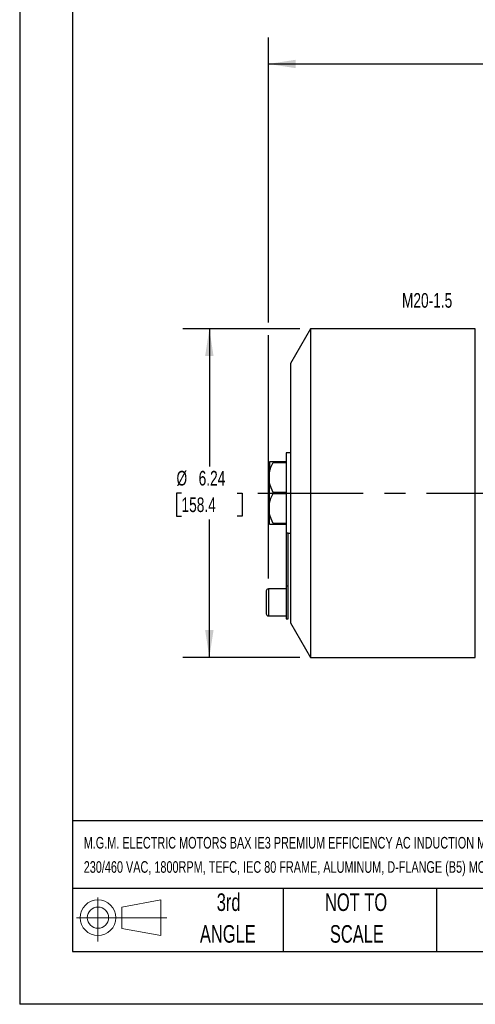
# Model space of a CAD drawing. Header units: inches. Extents: x 0 to 44, y 0 to 34.
# Tile 1 of 15: x 0 to 8.6, y 0 to 18.7. Entities that reach past the tile are written whole.
import ezdxf

# ---------------------------------------------------------------- set-up
doc = ezdxf.new("R2010")
doc.units = ezdxf.units.IN
doc.header["$LTSCALE"] = 4
doc.header["$MEASUREMENT"] = 0
doc.linetypes.add('CENTERX2', pattern=[0.8, 0.5, -0.1, 0.1, -0.1])
doc.layers.add('CENTER', color=40, linetype='CENTERX2')
doc.layers.add('SLD-DEFPOINTS', color=7, linetype='Continuous')
doc.layers.add('DIMENSIONS', color=140, linetype='Continuous', lineweight=25)
doc.layers.add('TEXT', color=140, linetype='Continuous', lineweight=25)
doc.styles.add('SLDTEXTSTYLE0', font='TXT', dxfattribs={"width": 0.7})
doc.dimstyles.new('SLDDIMSTYLE1', dxfattribs={"dimtxt": 0.277778, "dimasz": 0.52, "dimexe": 0, "dimexo": 0.0625, "dimgap": 0.069444, "dimtad": 0, "dimtih": 1, "dimtoh": 1, "dimrnd": 1e-09, "dimzin": 12, "dimdsep": 46, "dimtxsty": 'SLDTEXTSTYLE0', "dimsah": 1, "dimcen": 0.09, "dimadec": 0, "dimazin": 3, "dimtfac": 1, "dimtofl": 0, "dimtmove": 0, "dimatfit": 3, "dimfxl": 0, "dimfrac": 2, "dimtolj": 1, "dimtzin": 12, "dimarcsym": 0})

# ---------------------------------------------------------------- blocks, each defined once
blk = doc.blocks.new('Block11')
at = {"color": 7, "linetype": 'Continuous', "lineweight": 18}
for p, q in [((0.408, 0.836), (0.408, 0)), ((0.863, 0.656), (1.602, 0.792)), ((1.602, 0.792), (1.602, 0.115)), ((0.863, 0.251), (0.863, 0.656)), ((0, 0.454), (1.712, 0.454)), ((0.863, 0.251), (1.602, 0.115))]:
    blk.add_line(p, q, dxfattribs=at)
for radius in [0.339, 0.202]:
    blk.add_circle((0.408, 0.454), radius, dxfattribs=at)
blk = doc.blocks.new('Block12')
at = {"layer": 'SLD-DEFPOINTS'}
blk.add_blockref('Block11', (0, 0), dxfattribs=at)
blk = doc.blocks.new('SW_NOTE_0_1')
at = {"layer": 'TEXT', "color": 0, "linetype": 'CENTERX2', "lineweight": 18, "char_height": 0.22, "attachment_point": 1, "style": 'SLDTEXTSTYLE0'}
for s, insert in [('M.G.M. ELECTRIC MOTORS BAX IE3 PREMIUM EFFICIENCY AC INDUCTION MOTOR, GENERAL PURPOSE, INVERTER RATED AND BRAKE, 1HP, 3-PHASE,', (0, 0.284)), ('230/460 VAC, 1800RPM, TEFC, IEC 80 FRAME, ALUMINUM, D-FLANGE (B5) MOUNT. INTEGRATED BRAKE ASSEMBLY INCLUDED', (0, -0.176))]:
    blk.add_mtext(s, dxfattribs=dict(at, insert=insert))
blk = doc.blocks.new('SW_NOTE_0_5')
at = {"layer": 'TEXT', "color": 0, "linetype": 'CENTERX2', "lineweight": 18, "char_height": 0.3333, "attachment_point": 2, "style": 'SLDTEXTSTYLE0'}
for s, insert in [('NOT TO', (0.828, 0.43)), ('SCALE', (0.843, -0.172))]:
    blk.add_mtext(s, dxfattribs=dict(at, insert=insert))
blk = doc.blocks.new('SW_NOTE_0_6')
at = {"layer": 'TEXT', "color": 0, "linetype": 'CENTERX2', "lineweight": 18, "char_height": 0.3333, "attachment_point": 2, "style": 'SLDTEXTSTYLE0'}
for s, insert in [('3rd', (0.365, 0.43)), ('ANGLE', (0.349, -0.172))]:
    blk.add_mtext(s, dxfattribs=dict(at, insert=insert))
blk = doc.blocks.new('_D_3')
at = {"layer": 'DIMENSIONS'}
for p, q in [((4.717, 12.94), (4.717, 18.343)), ((19.692, 14.618), (19.692, 18.343)), ((4.717, 17.843), (11.3, 17.843)), ((11.676, 17.842), (11.583, 17.842)), ((11.583, 17.842), (11.583, 17.401)), ((12.733, 17.842), (12.826, 17.842)), ((12.826, 17.842), (12.826, 17.401)), ((19.692, 17.843), (13.109, 17.843)), ((11.583, 17.401), (11.676, 17.401)), ((12.826, 17.401), (12.733, 17.401)), ((19.692, 13.88), (19.692, 14.378)), ((19.692, 10.276), (19.692, 13.64)), ((4.717, 8.083), (4.717, 12.7))]:
    blk.add_line(p, q, dxfattribs=at)
for points in [[(4.717, 17.843), (5.237, 17.763), (5.237, 17.923)], [(19.692, 17.843), (19.172, 17.923), (19.172, 17.763)]]:
    blk.add_solid(points, dxfattribs=at)
at = {"layer": 'DIMENSIONS', "char_height": 0.2778, "attachment_point": 1, "style": 'SLDTEXTSTYLE0'}
for s, insert in [('14.98', (11.676, 18.263)), ('380.4', (11.676, 17.759))]:
    blk.add_mtext(s, dxfattribs=dict(at, insert=insert))
blk = doc.blocks.new('_D_4')
at = {"layer": 'DIMENSIONS'}
for p, q in [((5.316, 12.82), (3.097, 12.82)), ((3.597, 12.82), (3.597, 10.206)), ((3.069, 9.702), (2.975, 9.702)), ((2.975, 9.702), (2.975, 9.26)), ((4.125, 9.702), (4.219, 9.702)), ((4.219, 9.702), (4.219, 9.26)), ((2.975, 9.26), (3.069, 9.26)), ((3.597, 6.584), (3.597, 9.198)), ((4.219, 9.26), (4.125, 9.26)), ((5.316, 6.584), (3.097, 6.584))]:
    blk.add_line(p, q, dxfattribs=at)
for points in [[(3.597, 12.82), (3.517, 12.3), (3.677, 12.3)], [(3.597, 6.584), (3.677, 7.104), (3.517, 7.104)]]:
    blk.add_solid(points, dxfattribs=at)
at = {"layer": 'DIMENSIONS', "char_height": 0.2778, "attachment_point": 1, "style": 'SLDTEXTSTYLE0'}
for s, insert in [('%%c', (2.974, 10.122)), ('6.24', (3.394, 10.122)), ('158.4', (3.069, 9.618))]:
    blk.add_mtext(s, dxfattribs=dict(at, insert=insert))

msp = doc.modelspace()

# ---------------------------------------------------------------- linework, layer by layer
at = {"color": 7, "linetype": 'Continuous'}
for p in [(0, 34), (44, 0)]:
    msp.add_line(p, (0, 0), dxfattribs=at)
for p, q in [((5.516, 12.82), (5.137, 12.162)), ((8.641, 12.82), (5.516, 12.82)), ((5.516, 12.82), (5.516, 6.584)), ((8.641, 6.584), (8.641, 12.82)), ((5.137, 12.162), (5.137, 7.241)), ((4.809, 10.292), (4.736, 10.292)), ((4.736, 10.292), (4.736, 10.102)), ((5.051, 10.292), (4.809, 10.292)), ((4.809, 10.282), (5.051, 10.282)), ((5.137, 10.462), (5.051, 10.462)), ((5.051, 10.462), (5.051, 8.946)), ((4.736, 9.891), (4.736, 10.102)), ((4.736, 9.513), (4.736, 9.891)), ((5.051, 9.712), (4.809, 9.712)), ((4.809, 9.692), (5.051, 9.692)), ((4.736, 9.301), (4.736, 9.513)), ((4.736, 9.112), (4.736, 9.301)), ((4.736, 9.112), (4.809, 9.112)), ((5.051, 9.122), (4.809, 9.122)), ((4.809, 9.112), (5.051, 9.112)), ((5.051, 8.946), (5.091, 8.946)), ((5.051, 8.946), (5.051, 7.932)), ((5.091, 7.932), (5.091, 8.946)), ((5.091, 8.942), (5.137, 8.942)), ((5.051, 7.883), (4.717, 7.883)), ((4.717, 7.883), (4.717, 7.371)), ((5.091, 7.932), (5.051, 7.932)), ((5.051, 7.932), (5.051, 7.312)), ((5.091, 7.312), (5.091, 7.932)), ((4.677, 7.844), (4.677, 7.627)), ((4.677, 7.627), (4.677, 7.41)), ((4.717, 7.371), (5.051, 7.371)), ((5.051, 7.312), (5.091, 7.312)), ((5.137, 7.241), (5.516, 6.584)), ((5.516, 6.584), (8.641, 6.584))]:
    msp.add_line(p, q)
at = {"flags": 128}
for points in [[(4.736, 10.102), (4.766, 10.193), (4.809, 10.282)], [(4.809, 10.282), (4.811, 10.286), (4.812, 10.289), (4.811, 10.291), (4.81, 10.292), (4.809, 10.292)], [(4.809, 9.712), (4.767, 9.799), (4.736, 9.891)], [(4.736, 9.513), (4.766, 9.604), (4.809, 9.692)], [(4.809, 9.122), (4.767, 9.209), (4.736, 9.301)], [(4.809, 9.112), (4.811, 9.113), (4.812, 9.115), (4.811, 9.118), (4.81, 9.121), (4.809, 9.122)]]:
    msp.add_lwpolyline(points, dxfattribs=at)
for centre, radius, start, end in [((4.792, 9.702), 0.0201, 330.7128, 29.2871), ((4.717, 7.844), 0.0394, 90, 180), ((4.717, 7.41), 0.0394, 180, 270)]:
    msp.add_arc(centre, radius, start, end)
at = {"layer": 'CENTER'}
msp.add_line((4.516, 9.702), (19.849, 9.702), dxfattribs=at)
at = {"layer": 'TEXT'}
for p, q in [((1, 33), (1, 1)), ((43, 3.484), (1, 3.484)), ((43, 2.2), (1, 2.2)), ((5, 2.2), (5, 1)), ((7.907, 2.2), (7.907, 1)), ((1, 1), (43, 1))]:
    msp.add_line(p, q, dxfattribs=at)

# ---------------------------------------------------------------- block references
at = {"layer": 'SLD-DEFPOINTS'}
msp.add_blockref('Block12', (1.077, 1.19), dxfattribs=at)
at = {"layer": 'TEXT', "linetype": 'CENTERX2', "lineweight": 18}
for name, p in [('SW_NOTE_0_1', (1.215, 2.892)), ('SW_NOTE_0_6', (3.598, 1.675)), ('SW_NOTE_0_5', (5.552, 1.675))]:
    msp.add_blockref(name, p, dxfattribs=at)

# ---------------------------------------------------------------- texts
at = {"layer": 'TEXT', "linetype": 'CENTERX2', "lineweight": 18, "insert": (7.25, 13.496), "char_height": 0.2778, "attachment_point": 1, "style": 'SLDTEXTSTYLE0'}
msp.add_mtext('M20-1.5', dxfattribs=at)

# ---------------------------------------------------------------- dimensions: what is measured, and where the dimension line sits
at = {"layer": 'DIMENSIONS'}
dim = msp.add_linear_dim(base=(4.7166, 17.8429), p1=(19.6922, 10.0758), p2=(4.7166, 7.8829), dimstyle='SLDDIMSTYLE1', dxfattribs=at)
dim.commit()
dim.dimension.update_dxf_attribs({"geometry": '_D_3', "text_midpoint": (12.2044, 17.8429), "dimtype": 160})
dim = msp.add_linear_dim(base=(3.597, 6.584), p1=(5.516, 12.82), p2=(5.516, 6.584), angle=90, text='%%c<>', dimstyle='SLDDIMSTYLE1', dxfattribs=at)
dim.commit()
dim.dimension.update_dxf_attribs({"geometry": '_D_4', "text_midpoint": (3.597, 9.702), "dimtype": 160})

doc.saveas('drawing.dxf')
